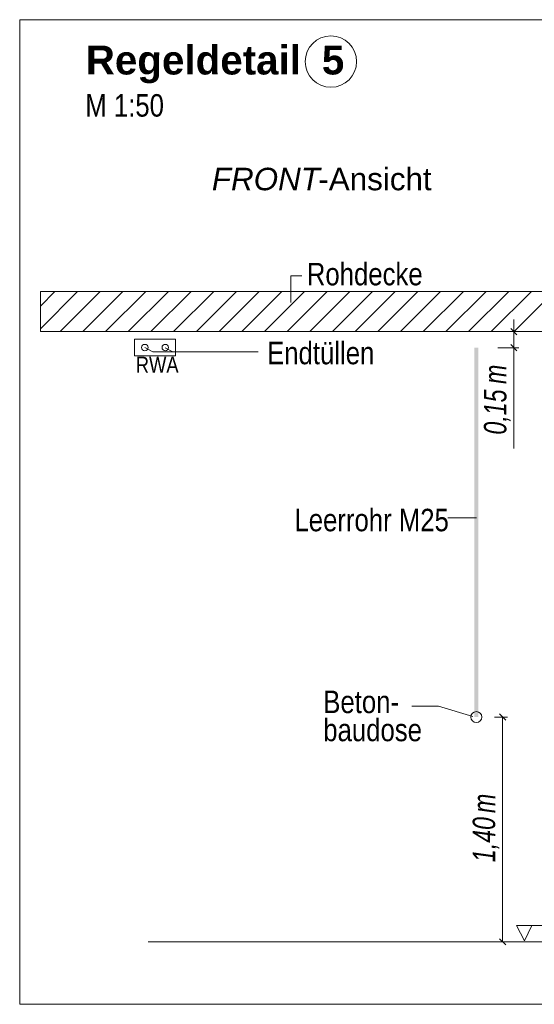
# Model space of a CAD drawing. Extents: x -620 to 300, y 62 to 1112.
# Tile 240 of 256: x 121 to 153, y 817 to 879. Entities that reach past the tile are written whole.
import ezdxf
from ezdxf.lldxf.tags import DXFTag

# ---------------------------------------------------------------- set-up
doc = ezdxf.new("R2010")
doc.units = 0
doc.layers.get('0').update_dxf_attribs({"lineweight": 13})
for name, color, linetype, lineweight, true_color in [('E_Aussparung Bemaßung-A06G9SFQ8I', 5, 'Continuous', 9, 0x0000ff), ('E_Betonbaudose', 1, 'Continuous', 13, 0xff0000), ('E_Detail_Beschriftung', 7, 'Continuous', 13, 0x009900), ('E_Detail_Wandschraffur', 7, 'Continuous', 5, 0xc0c0c0), ('E_FT_RWA', 7, 'Continuous', 13, 0xe26e0e), ('E_Leerrohr Beschriftung', 1, 'Continuous', 9, 0xff0000)]:
    doc.layers.add(name, color=color, linetype=linetype, lineweight=lineweight, true_color=true_color)
doc.layers.add('E_Detail_Linie_Text_Bem', color=7, linetype='Continuous', lineweight=13)
doc.styles.get("Standard").update_dxf_attribs({"font": 'ARIALN.TTF'})
tags = doc.linetypes.add('fein_strichliert', pattern=[4, 1, -2, 1]).pattern_tags.tags
tags[8:9] = [DXFTag(74, 4), DXFTag(75, 0), DXFTag(340, '0'), DXFTag(46, 0.0), DXFTag(50, 0.0), DXFTag(44, 0.0), DXFTag(45, 0.0)]
tags[6:7] = [DXFTag(74, 4), DXFTag(75, 0), DXFTag(340, '0'), DXFTag(46, 0.0), DXFTag(50, 0.0), DXFTag(44, 0.0), DXFTag(45, 0.0)]
tags[4:5] = [DXFTag(74, 4), DXFTag(75, 0), DXFTag(340, '0'), DXFTag(46, 0.0), DXFTag(50, 0.0), DXFTag(44, 0.0), DXFTag(45, 0.0)]
tags = doc.linetypes.add('fein_strichliert-A06G9SFU8I', pattern=[4, 1, -2, 1]).pattern_tags.tags
tags[8:9] = [DXFTag(74, 4), DXFTag(75, 0), DXFTag(340, '0'), DXFTag(46, 0.0), DXFTag(50, 0.0), DXFTag(44, 0.0), DXFTag(45, 0.0)]
tags[6:7] = [DXFTag(74, 4), DXFTag(75, 0), DXFTag(340, '0'), DXFTag(46, 0.0), DXFTag(50, 0.0), DXFTag(44, 0.0), DXFTag(45, 0.0)]
tags[4:5] = [DXFTag(74, 4), DXFTag(75, 0), DXFTag(340, '0'), DXFTag(46, 0.0), DXFTag(50, 0.0), DXFTag(44, 0.0), DXFTag(45, 0.0)]

# ---------------------------------------------------------------- blocks, each defined once
blk = doc.blocks.new('Referenz-A06G9SFV8I')
at = {"layer": 'E_Aussparung Bemaßung-A06G9SFQ8I', "linetype": 'Continuous', "ltscale": 0.13}
for p, q in [((151.934, 860.043), (151.934, 852.004)), ((152.234, 859.279), (150.934, 859.279)), ((151.743, 859.47), (152.125, 859.088)), ((151.743, 858.47), (152.125, 858.088)), ((152.234, 858.279), (150.934, 858.279)), ((151.534, 835.279), (150.734, 835.279)), ((151.425, 835.088), (151.043, 835.47)), ((151.234, 835.279), (151.234, 821.279)), ((151.534, 821.279), (150.734, 821.279)), ((151.425, 821.088), (151.043, 821.47))]:
    blk.add_line(p, q, dxfattribs=at)
at = {"layer": 'E_Betonbaudose', "linetype": 'Continuous', "ltscale": 0.13}
for centre, radius in [((128.932, 858.289), 0.2), ((130.207, 858.289), 0.2), ((149.593, 835.279), 0.34)]:
    blk.add_circle(centre, radius, dxfattribs=at)
at = {"layer": 'E_Detail_Linie_Text_Bem', "linetype": 'fein_strichliert-A06G9SFU8I', "ltscale": 0.65}
for p, q in [((183.901, 878.706), (121.132, 878.706)), ((121.132, 878.706), (121.132, 817.389)), ((121.132, 817.389), (180.875, 817.389))]:
    blk.add_line(p, q, dxfattribs=at)
at = {"layer": 'E_Detail_Linie_Text_Bem', "color": 0, "linetype": 'Continuous', "ltscale": 0.13}
for p, q in [((138.023, 861.099), (138.023, 862.747)), ((138.023, 862.747), (138.709, 862.747)), ((129.422, 858.018), (128.932, 858.289)), ((129.422, 858.018), (135.991, 858.018)), ((130.679, 858.018), (130.207, 858.279)), ((147.827, 847.693), (149.612, 847.693)), ((145.565, 835.953), (147.226, 835.953)), ((147.226, 835.953), (149.377, 835.311)), ((152.601, 821.345), (152.092, 822.294)), ((152.092, 822.294), (154.776, 822.294)), ((153.059, 822.298), (152.601, 821.345))]:
    blk.add_line(p, q, dxfattribs=at)
at = {"layer": 'E_Detail_Linie_Text_Bem', "linetype": 'Continuous', "ltscale": 0.13}
for p, q in [((173.748, 861.779), (122.421, 861.779)), ((122.421, 861.779), (122.421, 859.279)), ((122.421, 859.279), (132.814, 859.279)), ((122.421, 859.279), (171.248, 859.279)), ((132.814, 859.279), (173.748, 859.279)), ((129.148, 821.279), (166.161, 821.279))]:
    blk.add_line(p, q, dxfattribs=at)
blk.add_solid([(149.718, 858.279), (149.718, 835.279), (149.468, 858.278), (149.468, 835.279)], dxfattribs=at)
at = {"layer": 'E_Detail_Wandschraffur', "linetype": 'ByBlock', "ltscale": 0.13}
for p, q in [((122.421, 859.457), (124.743, 861.779)), ((125.071, 859.279), (127.571, 861.779)), ((127.9, 859.279), (130.4, 861.779)), ((130.728, 859.279), (133.228, 861.779)), ((133.557, 859.279), (136.057, 861.779)), ((136.385, 859.279), (138.885, 861.779)), ((139.214, 859.279), (141.714, 861.779)), ((142.042, 859.279), (144.542, 861.779)), ((144.87, 859.279), (147.37, 861.779)), ((147.699, 859.279), (150.199, 861.779)), ((150.527, 859.279), (153.027, 861.779))]:
    blk.add_line(p, q, dxfattribs=at)
at = {"layer": 'E_Detail_Wandschraffur', "linetype": 'fein_strichliert', "ltscale": 0.13}
for p, q in [((122.421, 860.872), (123.329, 861.779)), ((123.657, 859.279), (126.157, 861.779)), ((126.486, 859.279), (128.986, 861.779)), ((129.314, 859.279), (131.814, 861.779)), ((132.142, 859.279), (134.642, 861.779)), ((134.971, 859.279), (137.471, 861.779)), ((137.799, 859.279), (140.299, 861.779)), ((140.628, 859.279), (143.128, 861.779)), ((143.456, 859.279), (145.956, 861.779)), ((146.285, 859.279), (148.785, 861.779)), ((149.113, 859.279), (151.613, 861.779)), ((151.941, 859.279), (154.441, 861.779))]:
    blk.add_line(p, q, dxfattribs=at)
at = {"layer": 'E_FT_RWA', "linetype": 'Continuous', "ltscale": 0.13}
for p, q in [((128.294, 858.814), (130.844, 858.814)), ((128.294, 857.764), (128.294, 858.814)), ((130.844, 857.764), (130.844, 858.814)), ((128.294, 857.764), (130.844, 857.764))]:
    blk.add_line(p, q, dxfattribs=at)
at = {"layer": 'E_Leerrohr Beschriftung', "linetype": 'Continuous', "ltscale": 0.13}
blk.add_circle((140.531, 876.099), 1.6, dxfattribs=at)
at = {"layer": 'E_Aussparung Bemaßung-A06G9SFQ8I', "linetype": 'Continuous', "ltscale": 0.13, "char_height": 1.4, "attachment_point": 1, "rotation": 90}
for s, insert in [('{\\W0.9;\\fArial Narrow|b0|i1;m}', (150.067, 856.019)), ('{\\W0.9;\\fArial Narrow|b0|i1;0,15 }', (150.067, 852.866)), ('{\\W0.9;\\fArial Narrow|b0|i1;m}', (149.367, 829.3)), ('{\\W0.9;\\fArial Narrow|b0|i1;1,40 }', (149.367, 826.242))]:
    blk.add_mtext(s, dxfattribs=dict(at, insert=insert))
at = {"layer": 'E_Detail_Beschriftung', "color": 1, "linetype": 'Continuous', "lineweight": 35, "ltscale": 0.35, "true_color": 0xff0000, "char_height": 1.8, "attachment_point": 1}
for s, insert in [('{\\fArial|b1|i0;Regeldetail}', (125.25, 877.094)), ('{\\fArial|b1|i0;5}', (139.964, 877.094))]:
    blk.add_mtext(s, dxfattribs=dict(at, insert=insert))
at = {"layer": 'E_Detail_Beschriftung', "linetype": 'Continuous', "ltscale": 0.13, "char_height": 1.4, "attachment_point": 1}
for s, insert in [('{\\fArial Narrow;M 1:50}', (125.22, 874.07)), ('{\\fArial Narrow;Rohdecke}', (139.027, 863.564)), ('{\\fArial Narrow;Endtüllen}', (136.55, 858.648)), ('{\\fArial Narrow;Leerrohr M25}', (138.255, 848.248)), ('{\\fArial Narrow;Beton-}', (140.052, 836.924)), ('{\\fArial Narrow;baudose}', (140.052, 835.174))]:
    blk.add_mtext(s, dxfattribs=dict(at, insert=insert))
at = {"layer": 'E_Detail_Beschriftung', "linetype": 'Continuous', "lineweight": -2, "ltscale": 0.25, "char_height": 1.4, "attachment_point": 1}
for s, insert in [('{\\fArial|b0|i1;FRONT}', (133.11, 869.484)), ('{\\fArial;-Ansicht}', (139.745, 869.484))]:
    blk.add_mtext(s, dxfattribs=dict(at, insert=insert))
at = {"layer": 'E_FT_RWA', "linetype": 'ByBlock', "ltscale": 0.13, "insert": (128.366, 857.718), "char_height": 1, "attachment_point": 1}
blk.add_mtext('{\\fArial Narrow;RWA}', dxfattribs=at)

msp = doc.modelspace()

# ---------------------------------------------------------------- block references
at = {"color": 8, "lineweight": 25, "ltscale": 0.25, "true_color": 0x808080}
msp.add_blockref('Referenz-A06G9SFV8I', (0, 0), dxfattribs=at)

doc.saveas('drawing.dxf')
